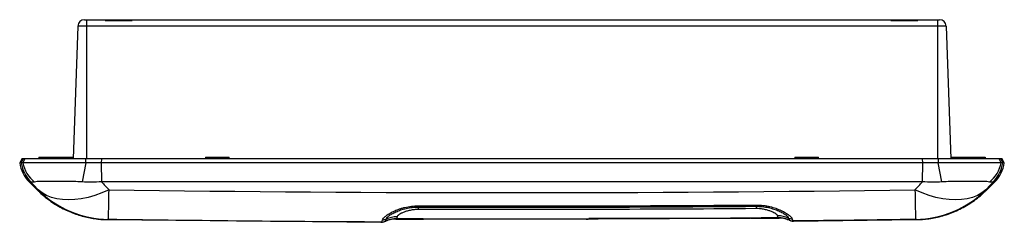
# Paper-space layout '_Front' of a CAD drawing. Header units: millimetres. Extents: x -8 to 293, y 135 to 197.
import ezdxf

# ---------------------------------------------------------------- set-up
doc = ezdxf.new("R2010")
doc.units = ezdxf.units.MM

psp = doc.layouts.new('_Front')

# ---------------------------------------------------------------- linework, layer by layer
at = {"color": 7, "linetype": 'Continuous', "lineweight": 25}
for p, q in [((11.79, 197.27), (272.93, 197.27)), ((12.36, 197.27), (12.36, 154.77)), ((18.07, 197.27), (18.08, 197.04)), ((18.08, 197.04), (26.35, 197.04)), ((26.35, 197.04), (26.37, 197.27)), ((258.05, 197.27), (258.07, 197.04)), ((258.07, 197.04), (266.34, 197.04)), ((266.34, 197.04), (266.35, 197.27)), ((272.36, 197.27), (272.36, 154.77)), ((9.79, 195.34), (8.38, 154.77)), ((274.93, 195.34), (9.79, 195.34)), ((274.93, 195.34), (276.34, 154.77)), ((-7.3, 154.77), (-8, 153.57)), ((-7.5, 153.57), (-8, 153.57)), ((-7.5, 153.57), (-6.81, 154.77)), ((-6.81, 154.77), (-7.3, 154.77)), ((-6.39, 154.77), (-7.07, 153.57)), ((-2.12, 155.27), (-2.13, 154.77)), ((-2.12, 155.27), (8.39, 155.27)), ((12.19, 153.57), (11.05, 147.69)), ((12.19, 153.57), (12.22, 154.77)), ((16.94, 154.77), (16.93, 153.57)), ((267.79, 153.57), (16.93, 153.57)), ((16.93, 153.57), (16.97, 147.78)), ((267.78, 154.77), (16.94, 154.77)), ((48.78, 155.27), (48.77, 154.77)), ((48.78, 155.27), (55.94, 155.27)), ((55.95, 154.77), (55.94, 155.27)), ((228.78, 155.27), (228.77, 154.77)), ((228.78, 155.27), (235.94, 155.27)), ((235.95, 154.77), (235.94, 155.27)), ((267.75, 147.78), (267.79, 153.57)), ((267.79, 153.57), (267.78, 154.77)), ((272.5, 154.77), (272.53, 153.57)), ((273.67, 147.69), (272.53, 153.57)), ((276.33, 155.27), (286.84, 155.27)), ((286.84, 155.27), (286.85, 154.77)), ((291.79, 153.57), (291.11, 154.77)), ((291.53, 154.77), (292.22, 153.57)), ((292.02, 154.77), (291.53, 154.77)), ((292.72, 153.57), (292.02, 154.77)), ((292.72, 153.57), (292.22, 153.57)), ((-5.15, 147.78), (-2.62, 145.25)), ((267.75, 147.78), (16.97, 147.78)), ((287.34, 145.25), (289.87, 147.78)), ((113.81, 140.02), (113.81, 140.41)), ((113.81, 139.3), (113.81, 140.02)), ((216.91, 140.65), (216.91, 140.26)), ((216.91, 140.26), (216.92, 139.55)), ((18.85, 136.18), (102.35, 135.37)), ((103.4, 135.58), (103.47, 135.61)), ((103.72, 135.7), (103.87, 135.77)), ((103.87, 135.78), (103.97, 135.83)), ((103.98, 135.82), (104.22, 135.92)), ((104.21, 135.92), (104.4, 135.98)), ((106.85, 136.35), (115.32, 136.32)), ((115.27, 136.39), (115.27, 136.39)), ((164.97, 136.31), (165.61, 136.31)), ((165.61, 136.38), (164.98, 136.38)), ((165.83, 136.63), (215.08, 136.63)), ((215.08, 136.75), (215.08, 136.63)), ((215.26, 136.59), (223.94, 136.67)), ((215.31, 136.66), (215.31, 136.66)), ((226.44, 136.27), (226.69, 136.19)), ((227.09, 136.03), (227.23, 135.97)), ((228.37, 135.71), (265.87, 136.18))]:
    psp.add_line(p, q, dxfattribs=at)
at = {"color": 8, "linetype": 'Continuous', "lineweight": 25}
for p, q in [((1.36, 155.27), (1.36, 154.77)), ((283.36, 155.27), (283.36, 154.77)), ((-4.66, 147.78), (-5.15, 147.78)), ((289.87, 147.78), (289.38, 147.78)), ((223.89, 136.67), (223.68, 136.74)), ((265.87, 136.18), (265.63, 136.25))]:
    psp.add_line(p, q, dxfattribs=at)
at = {"color": 7, "linetype": 'Continuous', "lineweight": 25, "flags": 128}
for points in [[(19.3, 145.32), (17.14, 144.38), (14.99, 143.6), (12.88, 142.99), (10.82, 142.55), (8.82, 142.29), (6.9, 142.2), (5.06, 142.29), (3.33, 142.55), (1.71, 142.99), (0.22, 143.6), (-1.14, 144.38), (-2.35, 145.32)], [(287.07, 145.32), (285.86, 144.38), (284.5, 143.6), (283.01, 142.99), (281.39, 142.55), (279.66, 142.29), (277.82, 142.2), (275.9, 142.29), (273.9, 142.55), (271.84, 142.99), (269.73, 143.6), (267.58, 144.38), (265.42, 145.32)], [(226.78, 136.15), (226.69, 136.19), (226.67, 136.19)]]:
    psp.add_lwpolyline(points, dxfattribs=at)
at = {"color": 7, "linetype": 'Continuous', "lineweight": 25}
for centre, radius, start, end in [((11.79, 195.27), 2, 90, 178), ((272.93, 195.27), 2, 2, 90), ((1.92, 154.85), 10, 187.3552, 225), ((2.43, 154.85), 10.01, 187.3328, 224.9339), ((2.7, 155.53), 9.97, 191.316, 231.9305), ((282.02, 155.53), 9.97, 308.0695, 348.684), ((282.29, 154.85), 10.01, 315.0661, 352.6672), ((282.8, 154.85), 10, 315, 352.6448), ((19.56, 167.22), 30.98, 224.9882, 269.1288), ((-395.79, 150.12), 415.11, 358.0847, 359.3375), ((717.71, 150.96), 452.32, 180.714, 181.8637), ((265.16, 167.22), 30.98, 270.8712, 315.0118), ((102.37, 137.87), 2.5, 269.7015, 289.2226), ((102.58, 137.94), 2.5, 269.6983, 294.9432), ((102.88, 138.66), 2.52, 269.0068, 293.6269), ((107, 128.43), 7.99, 89.7411, 114.94), ((107.17, 128.94), 8.1, 89.3751, 113.9131), ((106.8, 128.35), 8, 89.6192, 108.3844), ((223.59, 129.25), 8.1, 66.3602, 90.9138), ((223.76, 128.75), 7.99, 65.3723, 90.5712), ((223.97, 128.67), 8, 71.1105, 90.5793), ((227.84, 138.98), 2.52, 246.6347, 271.2672), ((228.13, 138.28), 2.5, 245.3693, 270.6136), ((228.34, 138.21), 2.5, 251.0557, 270.5802)]:
    psp.add_arc(centre, radius, start, end, dxfattribs=at)
at = {"color": 8, "linetype": 'Continuous', "lineweight": 25}
for centre, radius, start, end in [((102.58, 137.94), 2.5, 269.7058, 289.3076), ((107, 128.43), 7.99, 89.7388, 112.2787), ((107, 128.43), 7.99, 89.7368, 109.0069), ((223.76, 128.75), 7.99, 68.6322, 90.5733), ((223.76, 128.75), 7.99, 70.3782, 90.5754), ((228.13, 138.28), 2.5, 251.7207, 270.6063)]:
    psp.add_arc(centre, radius, start, end, dxfattribs=at)
at = {"color": 7, "linetype": 'Continuous', "lineweight": 25}
for points, knots in [([(-7.07, 153.57), (-7.11, 153.57), (-7.17, 153.57), (-7.25, 153.58), (-7.33, 153.58), (-7.39, 153.57), (-7.45, 153.57), (-7.48, 153.57), (-7.5, 153.57)], [0, 0, 0, 0, 0.183077, 0.358917, 0.528046, 0.690962, 0.848133, 1, 1, 1, 1]), ([(12.19, 153.57), (12.05, 153.57), (11.77, 153.57), (11.35, 153.57), (10.91, 153.57), (10.47, 153.57), (10.02, 153.57), (9.57, 153.57), (9.1, 153.57), (8.23, 153.57), (6.92, 153.58), (4.79, 153.57), (2.09, 153.58), (-0.89, 153.57), (-3.37, 153.57), (-4.92, 153.57), (-5.83, 153.57), (-6.32, 153.57), (-6.63, 153.57), (-6.82, 153.57), (-6.97, 153.57), (-7.04, 153.57), (-7.07, 153.57)], [0, 0, 0, 0, 0.014587, 0.029452, 0.044601, 0.060046, 0.075796, 0.091863, 0.10826, 0.125, 0.184811, 0.25012, 0.360559, 0.499881, 0.638992, 0.749656, 0.814738, 0.874284, 0.90759, 0.939587, 0.970365, 1, 1, 1, 1]), ([(-6.39, 154.77), (-6.46, 154.77), (-6.52, 154.77), (-6.67, 154.77), (-6.74, 154.77), (-6.81, 154.77)], [0.005617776, 0.005617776, 0.005617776, 0.005617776, 0.007655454, 0.007655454, 0.010777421, 0.010777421, 0.010777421, 0.010777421]), ([(12.22, 154.77), (11.96, 154.77), (11.7, 154.77), (10.99, 154.77), (10.55, 154.77), (9.23, 154.77), (8.37, 154.77), (6.68, 154.77), (5.85, 154.77), (4.63, 154.77), (4.23, 154.77), (3.44, 154.77), (3.06, 154.77), (1.94, 154.77), (1.22, 154.77), (0.2, 154.77), (-0.13, 154.77), (-0.77, 154.77), (-1.09, 154.77), (-1.99, 154.77), (-2.53, 154.77), (-3.54, 154.77), (-3.99, 154.77), (-4.59, 154.77), (-4.78, 154.77), (-5.12, 154.77), (-5.28, 154.77), (-5.71, 154.77), (-5.94, 154.77), (-6.2, 154.77), (-6.27, 154.77), (-6.35, 154.77), (-6.37, 154.77), (-6.39, 154.77)], [0.00636697, 0.00636697, 0.00636697, 0.00636697, 0.00717329, 0.00717329, 0.00853995, 0.00853995, 0.01127327, 0.01127327, 0.01400659, 0.01400659, 0.01537325, 0.01537325, 0.01673991, 0.01673991, 0.01947323, 0.01947323, 0.02083989, 0.02083989, 0.02220655, 0.02220655, 0.02493987, 0.02493987, 0.02767319, 0.02767319, 0.02903985, 0.02903985, 0.0304065, 0.0304065, 0.03313982, 0.03313982, 0.03450648, 0.03450648, 0.03497281, 0.03497281, 0.03497281, 0.03497281]), ([(16.93, 153.57), (16.19, 153.57), (14.61, 153.58), (13.03, 153.57), (12.19, 153.57)], [0, 0, 0, 0, 0.47115, 1, 1, 1, 1]), ([(16.94, 154.77), (16.22, 154.77), (15.49, 154.77), (13.91, 154.77), (13.07, 154.77), (12.22, 154.77)], [0.009592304, 0.009592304, 0.009592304, 0.009592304, 0.011774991, 0.011774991, 0.014327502, 0.014327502, 0.014327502, 0.014327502]), ([(272.5, 154.77), (272.03, 154.77), (271.55, 154.77), (269.98, 154.77), (268.88, 154.77), (267.78, 154.77)], [0.005517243, 0.005517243, 0.005517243, 0.005517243, 0.006949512, 0.006949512, 0.010258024, 0.010258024, 0.010258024, 0.010258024]), ([(272.53, 153.57), (272.18, 153.57), (271.5, 153.57), (270.51, 153.57), (269.57, 153.57), (268.66, 153.57), (268.07, 153.57), (267.79, 153.57)], [0, 0, 0, 0, 0.219478, 0.428288, 0.62739, 0.817681, 1, 1, 1, 1]), ([(291.11, 154.77), (291.1, 154.77), (291.1, 154.77), (291, 154.77), (290.85, 154.77), (290.23, 154.77), (289.59, 154.77), (287.88, 154.77), (286.84, 154.77), (285.02, 154.77), (284.36, 154.77), (282.98, 154.77), (282.26, 154.77), (280.76, 154.77), (279.99, 154.77), (278.36, 154.77), (277.54, 154.77), (275.86, 154.77), (275.01, 154.77), (273.61, 154.77), (273.05, 154.77), (272.5, 154.77)], [0.00635372, 0.00635372, 0.00635372, 0.00635372, 0.0064126, 0.0064126, 0.00909731, 0.00909731, 0.01446672, 0.01446672, 0.01983613, 0.01983613, 0.02252083, 0.02252083, 0.02520554, 0.02520554, 0.02789024, 0.02789024, 0.03057495, 0.03057495, 0.03325965, 0.03325965, 0.03496005, 0.03496005, 0.03496005, 0.03496005]), ([(291.79, 153.57), (291.78, 153.57), (291.74, 153.57), (291.67, 153.57), (291.59, 153.58), (291.5, 153.58), (291.39, 153.58), (291.26, 153.58), (291.11, 153.58), (290.95, 153.58), (290.76, 153.58), (290.55, 153.58), (290.33, 153.57), (290.07, 153.57), (289.68, 153.57), (289.07, 153.57), (288.14, 153.57), (286.97, 153.57), (285.11, 153.57), (282.64, 153.58), (279.94, 153.57), (277.81, 153.57), (276.35, 153.57), (275.18, 153.57), (274.27, 153.57), (273.39, 153.57), (272.81, 153.57), (272.53, 153.57)], [0, 0, 0, 0, 0.016307, 0.033053, 0.05025, 0.067911, 0.08605, 0.104685, 0.123835, 0.14352, 0.163767, 0.184601, 0.206008, 0.227834, 0.250082, 0.301818, 0.360621, 0.426992, 0.50003, 0.639083, 0.74973, 0.814985, 0.874321, 0.907639, 0.939631, 0.970392, 1, 1, 1, 1]), ([(291.53, 154.77), (291.48, 154.77), (291.43, 154.77), (291.3, 154.77), (291.21, 154.77), (291.11, 154.77)], [0.010661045, 0.010661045, 0.010661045, 0.010661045, 0.012832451, 0.012832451, 0.015810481, 0.015810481, 0.015810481, 0.015810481]), ([(292.22, 153.57), (292.19, 153.57), (292.14, 153.57), (292.05, 153.58), (291.93, 153.57), (291.84, 153.57), (291.79, 153.57)], [0, 0, 0, 0, 0.229931, 0.472088, 0.728165, 1, 1, 1, 1]), ([(11.05, 147.69), (10.18, 147.75), (9.33, 147.79), (8.08, 147.82), (7.66, 147.83), (6.85, 147.84), (6.45, 147.85), (5.28, 147.85), (4.53, 147.85), (3.09, 147.84), (2.41, 147.84), (1.46, 147.84), (1.15, 147.84), (0.55, 147.84), (0.26, 147.84), (-0.57, 147.85), (-1.07, 147.85), (-1.73, 147.84), (-1.94, 147.84), (-2.33, 147.83), (-2.51, 147.82), (-3, 147.79), (-3.26, 147.75), (-3.45, 147.68)], [0, 0, 0, 0, 0.125, 0.125, 0.1875, 0.1875, 0.25, 0.25, 0.375, 0.375, 0.5, 0.5, 0.5625, 0.5625, 0.625, 0.625, 0.75, 0.75, 0.8125, 0.8125, 0.875, 0.875, 1, 1, 1, 1]), ([(288.17, 147.68), (287.98, 147.75), (287.72, 147.79), (287.07, 147.83), (286.68, 147.84), (285.79, 147.85), (285.29, 147.85), (284.46, 147.84), (284.17, 147.84), (283.57, 147.84), (283.26, 147.84), (282.31, 147.84), (281.63, 147.84), (280.19, 147.85), (279.44, 147.85), (278.27, 147.85), (277.87, 147.84), (277.06, 147.83), (276.65, 147.82), (275.39, 147.79), (274.54, 147.75), (273.67, 147.69)], [0, 0, 0, 0, 0.125, 0.125, 0.25, 0.25, 0.375, 0.375, 0.4375, 0.4375, 0.5, 0.5, 0.625, 0.625, 0.75, 0.75, 0.8125, 0.8125, 0.875, 0.875, 1, 1, 1, 1]), ([(-2.6, 145.27), (-2.38, 145.04), (-1.63, 144.27), (-0.25, 143.09), (1.53, 141.75), (3.37, 140.56), (5.26, 139.51), (7.18, 138.62), (9.13, 137.87), (11.07, 137.27), (13, 136.8), (14.9, 136.47), (16.76, 136.27), (18.07, 136.18), (18.76, 136.19), (18.85, 136.19)], [0, 0, 0, 0, 0.0404423, 0.1348699, 0.2280017, 0.3197741, 0.4101042, 0.4988862, 0.5859864, 0.6712373, 0.7544288, 0.8352961, 0.9135043, 0.9886262, 1, 1, 1, 1]), ([(265.76, 136.2), (266.08, 136.2), (267.05, 136.2), (268.72, 136.34), (270.77, 136.62), (272.88, 137.06), (275.01, 137.67), (277.12, 138.44), (279.19, 139.37), (281.2, 140.46), (283.13, 141.7), (284.97, 143.09), (286.37, 144.29), (287.12, 145.06), (287.32, 145.27)], [0, 0, 0, 0, 0.040386, 0.121578, 0.208878, 0.299129, 0.391382, 0.484983, 0.579517, 0.674719, 0.770412, 0.866471, 0.962812, 1, 1, 1, 1]), ([(102.83, 136.13), (102.87, 136.29), (102.98, 136.46), (103.22, 136.75), (103.32, 136.85), (103.54, 137.06), (103.67, 137.17), (104.09, 137.51), (104.43, 137.75), (105.21, 138.22), (105.66, 138.47), (106.64, 138.93), (107.17, 139.16), (108.04, 139.47), (108.35, 139.57), (108.97, 139.76), (109.29, 139.84), (110.26, 140.08), (110.94, 140.2), (112.36, 140.37), (113.08, 140.41), (113.81, 140.41)], [0, 0, 0, 0, 0.125, 0.125, 0.1875, 0.1875, 0.25, 0.25, 0.375, 0.375, 0.5, 0.5, 0.625, 0.625, 0.6875, 0.6875, 0.75, 0.75, 0.875, 0.875, 1, 1, 1, 1]), ([(103.89, 136.34), (103.92, 136.48), (104.02, 136.63), (104.24, 136.89), (104.33, 136.97), (104.53, 137.16), (104.65, 137.25), (105.03, 137.55), (105.34, 137.75), (106.05, 138.16), (106.46, 138.37), (107.35, 138.77), (107.83, 138.96), (108.62, 139.22), (108.89, 139.31), (109.45, 139.46), (109.74, 139.54), (110.62, 139.73), (111.23, 139.84), (112.18, 139.95), (112.5, 139.97), (113.15, 140.01), (113.48, 140.02), (113.81, 140.02)], [0, 0, 0, 0, 0.125, 0.125, 0.1875, 0.1875, 0.25, 0.25, 0.375, 0.375, 0.5, 0.5, 0.625, 0.625, 0.6875, 0.6875, 0.75, 0.75, 0.875, 0.875, 0.9375, 0.9375, 1, 1, 1, 1]), ([(113.81, 139.3), (113.35, 139.3), (112.91, 139.28), (112.03, 139.18), (111.62, 139.11), (111.02, 138.98), (110.83, 138.94), (110.46, 138.84), (110.28, 138.79), (109.76, 138.63), (109.45, 138.51), (108.87, 138.27), (108.61, 138.15), (108.16, 137.9), (107.97, 137.78), (107.73, 137.61), (107.65, 137.55), (107.53, 137.44), (107.47, 137.38), (107.33, 137.23), (107.28, 137.13), (107.26, 137.04)], [0, 0, 0, 0, 0.125, 0.125, 0.25, 0.25, 0.3125, 0.3125, 0.375, 0.375, 0.5, 0.5, 0.625, 0.625, 0.75, 0.75, 0.8125, 0.8125, 0.875, 0.875, 1, 1, 1, 1]), ([(216.91, 140.65), (217.64, 140.66), (218.35, 140.62), (219.4, 140.5), (219.75, 140.45), (220.43, 140.33), (220.77, 140.26), (221.75, 140.03), (222.36, 139.85), (223.52, 139.45), (224.07, 139.22), (225.06, 138.76), (225.5, 138.52), (226.09, 138.17), (226.27, 138.05), (226.61, 137.82), (226.77, 137.71), (227.19, 137.37), (227.42, 137.17), (227.67, 136.88), (227.73, 136.79), (227.84, 136.61), (227.87, 136.53), (227.89, 136.46)], [0, 0, 0, 0, 0.125, 0.125, 0.1875, 0.1875, 0.25, 0.25, 0.375, 0.375, 0.5, 0.5, 0.625, 0.625, 0.6875, 0.6875, 0.75, 0.75, 0.875, 0.875, 0.9375, 0.9375, 1, 1, 1, 1]), ([(216.91, 140.26), (217.57, 140.27), (218.21, 140.23), (219.47, 140.1), (220.09, 140), (221.27, 139.74), (221.83, 139.58), (222.62, 139.32), (222.88, 139.23), (223.36, 139.05), (223.6, 138.95), (224.04, 138.75), (224.25, 138.66), (224.66, 138.45), (224.85, 138.35), (225.38, 138.05), (225.69, 137.85), (226.07, 137.56), (226.19, 137.47), (226.4, 137.29), (226.48, 137.2), (226.71, 136.95), (226.8, 136.8), (226.84, 136.66)], [0, 0, 0, 0, 0.125, 0.125, 0.25, 0.25, 0.375, 0.375, 0.4375, 0.4375, 0.5, 0.5, 0.5625, 0.5625, 0.625, 0.625, 0.75, 0.75, 0.8125, 0.8125, 0.875, 0.875, 1, 1, 1, 1]), ([(223.46, 137.34), (223.42, 137.52), (223.24, 137.73), (222.76, 138.07), (222.56, 138.19), (222.11, 138.43), (221.86, 138.55), (221.28, 138.78), (220.96, 138.9), (220.27, 139.11), (219.9, 139.21), (219.11, 139.37), (218.69, 139.44), (218.04, 139.51), (217.81, 139.53), (217.37, 139.55), (217.14, 139.55), (216.92, 139.55)], [0, 0, 0, 0, 0.25, 0.25, 0.375, 0.375, 0.5, 0.5, 0.625, 0.625, 0.75, 0.75, 0.875, 0.875, 0.9375, 0.9375, 1, 1, 1, 1]), ([(102.56, 135.44), (102.56, 135.44), (102.56, 135.44), (102.56, 135.44), (102.56, 135.44), (102.56, 135.44), (102.57, 135.44)], [0, 0, 0, 0, 0.00002589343, 0.00002589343, 0.00002589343, 0.00008578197, 0.00008578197, 0.00008578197, 0.00008578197]), ([(103.19, 135.51), (103.19, 135.51), (103.21, 135.51), (103.32, 135.56), (103.4, 135.58)], [0, 0, 0, 0, 0.3508775, 1, 1, 1, 1]), ([(103.19, 135.51), (103.19, 135.51), (103.21, 135.51), (103.32, 135.56), (103.4, 135.58)], [0, 0, 0, 0, 0.35079, 1, 1, 1, 1]), ([(103.63, 135.68), (103.67, 135.69), (103.71, 135.76), (103.79, 135.98), (103.84, 136.14), (103.89, 136.34)], [0, 0, 0, 0, 0.5, 0.5, 1, 1, 1, 1]), ([(107.26, 137.04), (107.22, 136.85), (107.18, 136.7), (107.11, 136.49), (107.07, 136.43), (107.04, 136.42)], [0, 0, 0, 0, 0.5, 0.5, 1, 1, 1, 1]), ([(223.68, 136.74), (223.64, 136.75), (223.61, 136.81), (223.54, 137.01), (223.5, 137.15), (223.46, 137.34)], [0, 0, 0, 0, 0.5, 0.5, 1, 1, 1, 1]), ([(226.84, 136.66), (226.89, 136.46), (226.93, 136.31), (227.02, 136.09), (227.05, 136.03), (227.09, 136.01)], [0, 0, 0, 0, 0.5, 0.5, 1, 1, 1, 1]), ([(227.32, 135.92), (227.39, 135.9), (227.52, 135.85), (227.53, 135.85), (227.53, 135.85)], [0, 0, 0, 0, 0.62238, 1, 1, 1, 1])]:
    psp.add_open_spline(points, degree=3, knots=knots, dxfattribs=at)
for points in [[(-2.35, 145.32), (-3.12, 146.14), (-3.89, 146.96), (-4.66, 147.78)], [(-3.45, 147.68), (-3.89, 147.53), (-4.29, 147.55), (-4.66, 147.78)], [(16.97, 147.78), (15, 147.56), (13.02, 147.53), (11.05, 147.69)], [(16.97, 147.78), (17.74, 146.96), (18.52, 146.14), (19.3, 145.32)], [(265.42, 145.32), (266.2, 146.14), (266.98, 146.96), (267.75, 147.78)], [(273.67, 147.69), (271.7, 147.53), (269.72, 147.56), (267.75, 147.78)], [(289.38, 147.78), (288.61, 146.96), (287.84, 146.14), (287.07, 145.32)], [(289.38, 147.78), (289.01, 147.55), (288.61, 147.53), (288.17, 147.68)], [(19.3, 145.32), (101.33, 144.13), (183.39, 144.13), (265.42, 145.32)], [(113.81, 140.41), (148.18, 140.31), (182.54, 140.39), (216.91, 140.65)], [(113.81, 140.02), (148.18, 139.92), (182.55, 140), (216.91, 140.26)], [(216.92, 139.55), (182.55, 139.28), (148.18, 139.2), (113.81, 139.3)], [(102.56, 135.44), (74.74, 135.57), (46.91, 135.84), (19.09, 136.25)], [(102.57, 135.44), (102.63, 135.47), (102.72, 135.7), (102.83, 136.13)], [(103.63, 135.68), (103.63, 135.68), (103.63, 135.68), (103.63, 135.68)], [(107.04, 136.42), (107.04, 136.42), (107.04, 136.42), (107.03, 136.42)], [(115.27, 136.39), (112.53, 136.4), (109.78, 136.41), (107.04, 136.42)], [(107.04, 136.42), (107.04, 136.42), (107.04, 136.42), (107.04, 136.42)], [(115.27, 136.48), (131.84, 136.43), (148.41, 136.43), (164.98, 136.47)], [(115.27, 136.39), (115.27, 136.4), (115.27, 136.43), (115.27, 136.48)], [(164.98, 136.47), (164.98, 136.42), (164.98, 136.39), (164.98, 136.38)], [(165.61, 136.47), (182.17, 136.52), (198.74, 136.61), (215.31, 136.75)], [(165.61, 136.38), (165.61, 136.39), (165.61, 136.42), (165.61, 136.47)], [(215.31, 136.75), (215.31, 136.7), (215.31, 136.67), (215.31, 136.66)], [(223.68, 136.74), (220.89, 136.71), (218.1, 136.69), (215.31, 136.66)], [(223.68, 136.74), (223.68, 136.74), (223.68, 136.74), (223.68, 136.74)], [(223.68, 136.74), (223.68, 136.74), (223.68, 136.74), (223.68, 136.74)], [(227.09, 136.01), (227.09, 136.01), (227.09, 136.01), (227.09, 136.01)], [(227.89, 136.46), (228, 136.04), (228.09, 135.82), (228.16, 135.79)], [(265.63, 136.25), (253.14, 136.07), (240.65, 135.91), (228.16, 135.79)], [(228.16, 135.79), (228.16, 135.79), (228.16, 135.79), (228.16, 135.79)]]:
    psp.add_open_spline(points, degree=3, dxfattribs=at)
at = {"color": 8, "linetype": 'Continuous', "lineweight": 25}
for points, knots in [([(-2.62, 145.25), (-2.61, 145.26), (-2.59, 145.26), (-2.43, 145.3), (-2.35, 145.32)], [0, 0, 0, 0, 0.4994002, 1, 1, 1, 1]), ([(287.07, 145.32), (287.25, 145.28), (287.43, 145.23), (287.34, 145.25), (287.34, 145.25)], [0, 0, 0, 0, 0.999107, 1, 1, 1, 1]), ([(19.09, 136.25), (18.93, 136.2), (18.77, 136.15), (18.85, 136.18), (18.85, 136.18)], [0, 0, 0, 0, 0.999141, 1, 1, 1, 1]), ([(107.03, 136.42), (107, 136.41), (106.87, 136.36), (106.86, 136.36), (106.85, 136.36)], [0, 0, 0, 0, 0.257875, 1, 1, 1, 1])]:
    psp.add_open_spline(points, degree=3, knots=knots, dxfattribs=at)
for points in [[(102.35, 135.37), (102.35, 135.37), (102.42, 135.39), (102.56, 135.44)], [(228.16, 135.79), (228.3, 135.74), (228.37, 135.71), (228.37, 135.71)]]:
    psp.add_open_spline(points, degree=3, dxfattribs=at)

doc.saveas('drawing.dxf')
